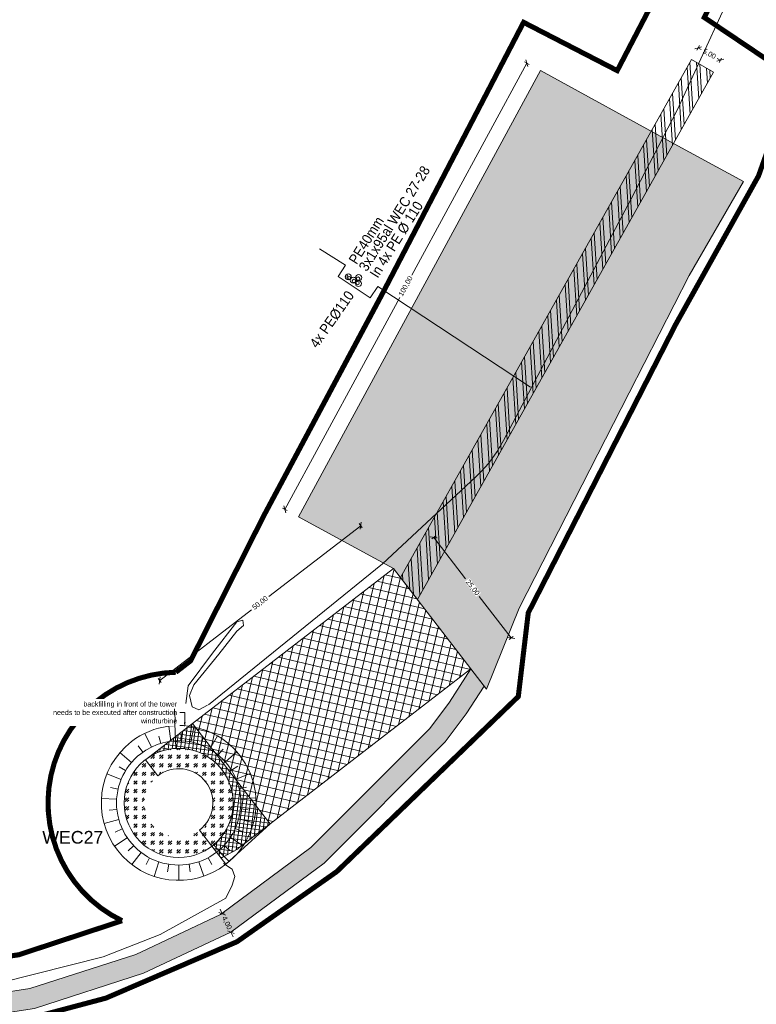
# Model space of a CAD drawing. Header units: metres. Extents: x 68442 to 71740, y 407111 to 411160.
# Tile 111 of 186: x 71016 to 71161, y 407210 to 407404. Entities that reach past the tile are written whole.
import ezdxf
from ezdxf import colors
from ezdxf.entities.mleader import LeaderData, LeaderLine
from ezdxf.enums import TextEntityAlignment as Align
from ezdxf.math import Vec2, Vec3

# ---------------------------------------------------------------- set-up
doc = ezdxf.new("R2010")
doc.units = ezdxf.units.M
doc.linetypes.add('XX-CENTER', pattern=[8, 5, -1, 1, -1])
doc.layers.get('0').update_dxf_attribs({"lineweight": 0})
doc.layers.get('Defpoints').update_dxf_attribs({"lineweight": 0})
for name, color, linetype, lineweight in [('- van den heuvel - hs', 1, 'Continuous', 0), ('- van den heuvel - pe 40mm', 3, 'Continuous', 0), ('- van den heuvel -aanpeillijntjes en ge-explodeerde maatvoering', 7, 'Continuous', 0), ('- van den heuvel -kabel', 150, 'Continuous', 0), ('- van den heuvel -pe 110mm', 7, 'Continuous', 0), ('- van den heuvel -txt', 7, 'Continuous', 0), ('-REVISIE 33kV', 1, 'Continuous', 0), ('MACG_alg_werkgrens', 3, 'XX-CENTER', 0), ('RS AB Kabel', 224, 'Continuous', 0), ('RS AB Mantelbuis', 1, 'Continuous', 0)]:
    doc.layers.add(name, color=color, linetype=linetype, lineweight=lineweight)
for name, color, linetype, lineweight, transparency in [('MACG_n_maatvoering', 3, 'Continuous', 0, 0.8), ('MACG_n_vhr_arc_auxcrane', 3, 'Continuous', 0, 0.8), ('MACG_n_vhr_arc_craneplatform_18', 150, 'Continuous', 0, 0.8), ('MACG_n_vhr_arc_craneplatform_18_temp', 34, 'Continuous', 0, 0.8), ('MACG_n_vhr_arc_freespace', 6, 'Continuous', 0, 0.8), ('MACG_n_vhr_arc_gravel', 34, 'Continuous', 0, 0.8), ('MACG_n_vhr_arc_laydown', 2, 'Continuous', 0, 0.8), ('MACG_n_vhr_kant_', 7, 'Continuous', 0, 0.8)]:
    doc.layers.add(name, color=color, linetype=linetype, lineweight=lineweight, transparency=transparency)
doc.styles.add('Arial', font='arial.ttf')
doc.styles.add('MACG_standaard', font='arial.ttf', dxfattribs={"height": 2})
doc.styles.get("Standard").update_dxf_attribs({"font": 'arial.ttf'})
doc.dimstyles.new('MACG_standaard', dxfattribs={"dimscale": 0, "dimtxt": 2, "dimasz": 2, "dimexe": 1, "dimexo": 0.1, "dimgap": 1, "dimtad": 0, "dimzin": 1, "dimtxsty": 'MACG_standaard', "dimcen": 0, "dimclrd": 256, "dimclre": 256, "dimclrt": 256, "dimazin": 0, "dimtfac": 1, "dimtofl": 0, "dimtmove": 1, "dimatfit": 3, "dimfxl": 1, "dimfxlon": 1, "dimtfill": 1, "dimlwd": -1, "dimlwe": -1, "dimarcsym": 0})

# ---------------------------------------------------------------- blocks, each defined once
blk = doc.blocks.new('_Oblique')
at = {"color": 0, "linetype": 'ByBlock', "lineweight": -2}
blk.add_line((-0.5, -0.5), (0.5, 0.5), dxfattribs=at)
blk = doc.blocks.new('*D181')
at = {"layer": 'Defpoints', "color": 0, "transparency": 16777216}
for p in [(71089.35, 407296.2), (71112.52, 407282.49), (71104.6, 407276.39)]:
    blk.add_point(p, dxfattribs=at)
at = {"layer": 'MACG_n_maatvoering', "transparency": 16777216}
for p, q in [((71096.88, 407301.99), (71097.67, 407302.6)), ((71097.27, 407302.3), (71103.56, 407294.13)), ((71112.52, 407282.49), (71106.24, 407290.65)), ((71112.13, 407282.18), (71112.92, 407282.79))]:
    blk.add_line(p, q, dxfattribs=at)
for p, rotation in [((71097.27, 407302.3), 127.5894588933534), ((71112.52, 407282.49), 307.5894588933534)]:
    blk.add_blockref('_Oblique', p, dxfattribs=dict(at, rotation=rotation))
at = {"layer": 'MACG_n_maatvoering', "transparency": 16777216, "insert": (71104.9, 407292.39), "char_height": 1, "attachment_point": 5, "rotation": 307.5895, "style": 'MACG_standaard', "bg_fill": 3, "box_fill_scale": 1.1, "bg_fill_color": 256, "bg_fill_true_color": 13158600, "bg_fill_transparency": 0}
blk.add_mtext('25,00', dxfattribs=at)
blk = doc.blocks.new('*D180')
at = {"layer": 'Defpoints', "color": 0, "transparency": 16777216}
for p in [(71082.88, 407304.61), (71089.37, 407296.17), (71049.75, 407265.67)]:
    blk.add_point(p, dxfattribs=at)
at = {"layer": 'MACG_n_maatvoering', "transparency": 16777216}
for p, q in [((71082.88, 407304.61), (71064.8, 407290.69)), ((71083.18, 407304.21), (71082.57, 407305.01)), ((71043.26, 407274.11), (71061.33, 407288.03)), ((71043.56, 407273.71), (71042.95, 407274.5))]:
    blk.add_line(p, q, dxfattribs=at)
for p, rotation in [((71082.88, 407304.61), 37.58945201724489), ((71043.26, 407274.11), 217.5894520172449)]:
    blk.add_blockref('_Oblique', p, dxfattribs=dict(at, rotation=rotation))
at = {"layer": 'MACG_n_maatvoering', "transparency": 16777216, "insert": (71063.07, 407289.36), "char_height": 1, "attachment_point": 5, "rotation": 37.5895, "style": 'MACG_standaard', "bg_fill": 3, "box_fill_scale": 1.1, "bg_fill_color": 256, "bg_fill_true_color": 13158600, "bg_fill_transparency": 0}
blk.add_mtext('50,00', dxfattribs=at)
blk = doc.blocks.new('*D143')
at = {"layer": 'Defpoints', "color": 0, "transparency": 16777216}
for p in [(71115.63, 407395.72), (71118.33, 407394.25), (71070.64, 407306.36)]:
    blk.add_point(p, dxfattribs=at)
at = {"layer": 'MACG_n_maatvoering', "transparency": 16777216}
for p, q in [((71115.63, 407395.72), (71092.98, 407353.99)), ((71116.06, 407395.48), (71115.19, 407395.96)), ((71067.93, 407307.83), (71090.57, 407349.55)), ((71068.37, 407307.59), (71067.49, 407308.06))]:
    blk.add_line(p, q, dxfattribs=at)
for p, rotation in [((71115.63, 407395.72), 61.51160721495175), ((71067.93, 407307.83), 241.5116072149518)]:
    blk.add_blockref('_Oblique', p, dxfattribs=dict(at, rotation=rotation))
at = {"layer": 'MACG_n_maatvoering', "transparency": 16777216, "insert": (71091.78, 407351.77), "char_height": 1, "attachment_point": 5, "rotation": 61.5116, "style": 'MACG_standaard', "bg_fill": 3, "box_fill_scale": 1.1, "bg_fill_color": 256, "bg_fill_true_color": 13158600, "bg_fill_transparency": 0}
blk.add_mtext('100,00', dxfattribs=at)
blk = doc.blocks.new('*D112')
at = {"layer": 'Defpoints', "color": 0, "transparency": 16777216}
for p in [(71148.08, 407396.41), (71152.44, 407393.96)]:
    blk.add_point(p, dxfattribs=at)
at = {"layer": 'MACG_n_maatvoering', "transparency": 16777216}
for p, q in [((71149.15, 407398.3), (71149.64, 407399.17)), ((71149.39, 407398.74), (71150, 407398.39)), ((71153.75, 407396.29), (71153.14, 407396.63)), ((71153.5, 407395.85), (71153.99, 407396.72))]:
    blk.add_line(p, q, dxfattribs=at)
for p, rotation in [((71149.39, 407398.74), 150.663812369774), ((71153.75, 407396.29), 330.6638123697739)]:
    blk.add_blockref('_Oblique', p, dxfattribs=dict(at, rotation=rotation))
at = {"layer": 'MACG_n_maatvoering', "transparency": 16777216, "insert": (71151.57, 407397.51), "char_height": 1, "attachment_point": 5, "rotation": 330.6638, "style": 'MACG_standaard', "bg_fill": 3, "box_fill_scale": 1.1, "bg_fill_color": 256, "bg_fill_true_color": 13158600, "bg_fill_transparency": 0}
blk.add_mtext('5,00', dxfattribs=at)
at = {"layer": 'Defpoints', "color": 0, "transparency": 16777216}
blk.add_point((71153.75, 407396.29), dxfattribs=at)
blk = doc.blocks.new('*D73')
at = {"layer": 'MACG_n_maatvoering', "transparency": 16777216}
for p, q in [((71055.6, 407228.16), (71055.18, 407229.06)), ((71055.28, 407228.01), (71056.05, 407228.37)), ((71056.98, 407224.39), (71057.75, 407224.75)), ((71057.3, 407224.54), (71057.72, 407223.63))]:
    blk.add_line(p, q, dxfattribs=at)
for p, rotation in [((71055.6, 407228.16), 295.1245673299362), ((71057.3, 407224.54), 115.1245673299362)]:
    blk.add_blockref('_Oblique', p, dxfattribs=dict(at, rotation=rotation))
at = {"layer": 'MACG_n_maatvoering', "transparency": 16777216, "insert": (71056.45, 407226.35), "char_height": 1, "attachment_point": 5, "rotation": 295.1246, "style": 'MACG_standaard', "bg_fill": 3, "box_fill_scale": 1.1, "bg_fill_color": 256, "bg_fill_true_color": 13158600, "bg_fill_transparency": 0}
blk.add_mtext('4,00', dxfattribs=at)
at = {"layer": 'Defpoints', "color": 0, "transparency": 16777216}
for p in [(71055.24, 407227.99), (71056.94, 407224.37), (71057.3, 407224.54)]:
    blk.add_point(p, dxfattribs=at)

msp = doc.modelspace()

# ---------------------------------------------------------------- hatches: boundary and pattern name
at = {"layer": 'MACG_n_vhr_arc_craneplatform_18'}
h = msp.add_hatch(dxfattribs=at)
h.set_pattern_fill('ANSI37', color=256, angle=121.71626, style=0)
h.set_pattern_definition([(166.7162606, (35523.6324, 203624.7885), (-0.364765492, -1.545025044), []), (256.7162606, (35523.6324, 203624.7885), (1.545025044, -0.364765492), [])])
h.paths.add_polyline_path([(71062.866, 407248.638), (71065.002, 407245.866), (71104.603, 407276.388), (71089.353, 407296.198), (71049.741, 407265.667)])
at = {"layer": 'MACG_n_vhr_arc_craneplatform_18_temp'}
h = msp.add_hatch(dxfattribs=at)
h.set_pattern_fill('ANSI37', color=256, scale=0.5, angle=89.9295, style=0)
h.set_pattern_definition([(172.5533391, (35524.8703, 203632.8334), (-0.102872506, -0.7870554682), []), (262.5533391, (35524.8703, 203632.8334), (0.7870554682, -0.102872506), [])])
h.paths.add_polyline_path([(71053.563, 407241.486), (71055.39, 407239.114), (71058.465, 407240.827), (71065.002, 407245.866), (71062.866, 407248.638), (71049.741, 407265.667), (71040.448, 407258.522, -0.9993849)])
at = {"layer": 'MACG_n_vhr_arc_freespace'}
h = msp.add_hatch(dxfattribs=at)
h.set_pattern_fill('AGR-GRAS_GAZON', color=256, scale=2, angle=32.84464, style=0, pattern_type=2)
h.set_pattern_definition([(70.344641, (-9.4713, -17.4524), (-1.0979613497, 1.5846447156), [0, -1.52, 0, -1.7, 0, -1.625]), (40.344641, (-9.4713, -17.4524), (-0.043759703, 3.33087122), [0, -0.82, 0, -1.37, 0, -0.525]), (0.344641, (-10.5047, -18.1195), (2.61325923, 1.693749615), [0, -0.5, 0, -1.8, 0, -2.35]), (350.344641, (-10.5047, -18.1195), (2.049561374, 2.36778583), [0, -0.25, 0, -1.18, 0, -1.35]), (83.844641, (-13.6717, -15.6291), (-1.3769588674, 1.203542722), [0.15, -2.0955]), (42.844641, (-9.5389, -22.031), (-0.249608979, 1.81169152), [0.15, -2.0955])])
h.paths.add_polyline_path([(71104.603, 407276.388), (71089.353, 407296.198), (71070.635, 407306.356), (71118.333, 407394.248), (71144.633, 407379.817), (71158.333, 407372.401), (71147.62, 407353.86), (71135.821, 407330.788), (71114.12, 407288.35), (71107.653, 407272.426)])
at = {"layer": 'MACG_n_vhr_arc_gravel'}
h = msp.add_hatch(dxfattribs=at)
h.set_pattern_fill('GOST_GLASS', color=256, scale=0.2)
h.set_pattern_definition([(45, (1821.9999, -3344), (1.697056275, -2e-16), [1, -1.4]), (45, (1822.4242, -3344), (1.697056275, -2e-16), [0.4, -2]), (45, (1821.9999, -3343.5757), (1.697056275, -2e-16), [0.4, -2])])
h.paths.add_polyline_path([(71057.75, 407250, 1), (71036.25, 407250, 1)])
h.paths.add_polyline_path([(71040.25, 407250, -1), (71053.75, 407250, -1)], flags=16)

# ---------------------------------------------------------------- linework, layer by layer
at = {"layer": 'MACG_alg_werkgrens', "ltscale": 10, "const_width": 1, "flags": 128}
for points in [[(71465.406, 407420.649), (71462.648, 407413.139), (71437.76, 407423.219), (71431.706, 407426.394), (71412.362, 407436.329), (71404.772, 407439.8), (71316.491, 407480.179), (71284.757, 407496.468), (71249.36, 407511.986), (71214.962, 407529.71), (71191.396, 407483.927), (71150.589, 407404.732), (71168.177, 407392.902), (71161.286, 407373.515), (71144.93, 407344.206), (71115.901, 407287.439), (71113.936, 407270.957), (71078.17, 407236.48), (71058.5, 407222.66), (71032.65, 407211.546), (71010.252, 407205.593), (70981.457, 407204.101), (70943.412, 407210.809), (70922.41, 407219.64), (70878.588, 407248.774), (70729.287, 407351.852), (70728.011, 407352.727), (70721.986, 407343.937), (70649.092, 407393.899), (70655.14, 407402.682), (70545.753, 407478.064), (70437.714, 407552.884), (70364.415, 407603.356), (70358.371, 407594.578), (70285.156, 407644.993), (70291.2, 407653.77), (70290.166, 407654.482), (70161.924, 407742.734), (70051.196, 407819.283), (69996.965, 407856.448), (69990.953, 407847.665), (69918.942, 407896.96), (69924.665, 407905.98), (69895.152, 407926.411), (69875.283, 407939.445), (69866.942, 407949.246), (69858.226, 407963.205), (69853.141, 407974.836), (69850.175, 407984.571), (69848.045, 407995.783), (69847.238, 408005.92), (69847.575, 408017.366), (69850.692, 408034.812), (69856.32, 408050.261), (69881.049, 408099.821), (69906.237, 408140.878), (69967.707, 408228.575), (69960.209, 408232.624), (70003.187, 408311.8), (70010.402, 408307.905), (70017.122, 408319.519), (70025.131, 408331.446), (70040.788, 408352.956), (70049.799, 408367.543), (70051.76, 408375.163), (70051.76, 408388.582), (70050.801, 408393.32), (70041.254, 408423.688), (70025.21, 408462.21), (70000, 408479.97), (70026.48, 408518.11), (70037.55, 408530.34), (70000.74, 408556.19), (69948.82, 408555.87), (69945.706, 408544.622), (69935.731, 408545.183), (69934.935, 408531.604), (69933.362, 408531.647), (69909.742, 408532.502), (69886.023, 408533.491), (69877.993, 408531.836), (69872.373, 408529.287), (69866.167, 408524.444), (69862.498, 408520.061), (69837.613, 408484.605), (69809.513, 408445.146), (69781.226, 408404.8), (69725.804, 408325.916), (69710.272, 408304.049), (69716.446, 408293.344), (69670.885, 408229.882), (69661.509, 408235.01), (69616.618, 408171.189), (69587.096, 408130.353), (69560.303, 408110.729), (69539.944, 408104.392), (69528.345, 408103.56), (69507.689, 408106.382), (69464.232, 408116.875), (69390.794, 408134.475), (69305.748, 408154.827), (69258.955, 408166.338), (69256.366, 408156.094), (69179.705, 408174.624), (69182.444, 408184.419), (69087.142, 408207.366), (69023.233, 408222.725), (68907.132, 408250.608), (68902.908, 408251.859), (68900.299, 408241.591), (68835.419, 408257.387), (68829.632, 408258.796), (68832.328, 408268.999), (68737.755, 408291.435), (68644.879, 408313.766), (68615.273, 408320.987), (68594.693, 408327.905), (68576.927, 408338.663), (68562.076, 408352.857), (68546.452, 408379.502), (68540.008, 408412.479), (68541.066, 408429.152), (68546.111, 408448.237), (68554.716, 408465.172), (68568.02, 408486.068), (68572.082, 408493.356), (68609.76, 408545.329), (68617.565, 408556.908), (68611.491, 408569.232), (68613.993, 408571.672), (68618.227, 408575.759), (68626.695, 408569.435), (68642.688, 408558.198), (68662.531, 408551.978), (68668.417, 408551.15), (68681.155, 408552.078), (68777.078, 408555.179), (68865.598, 408557.839), (68968.374, 408561.089), (68968.042, 408571.651), (69050.82, 408574.296), (69051.157, 408563.567), (69101.098, 408565.358), (69165.377, 408568.999), (69201.139, 408575.735), (69238.476, 408587.237), (69270.772, 408598.893), (69301.489, 408607.78), (69333.401, 408612.335), (69363.39, 408613.518), (69363.055, 408624.14), (69449.855, 408626.87), (69450.192, 408616.199), (69480.35, 408617.459), (69579.387, 408620.368), (69614.723, 408622.63), (69659.05, 408629.938), (69712.969, 408640.811), (69764.613, 408650.999), (69762.56, 408661.426), (69838.754, 408676.274), (69854.066, 408668.451), (69862.318, 408670.115), (69871.007, 408670.753), (69877.268, 408669.616), (69884.534, 408665.432, 0.1150556), (69905.12, 408655.227), (69931.992, 408655.635), (69931.738, 408665.079), (69938.17, 408668.13), (69963.51, 408670.944), (69968.941, 408666.443), (70014.092, 408666.62), (70013.062, 408666.64), (70052.031, 408665.879), (70108.785, 408664.771), (70108.492, 408626.708), (70110.09, 408574.745), (70140.741, 408574.068), (70179.845, 408576.978), (70179.492, 408582.411), (70179.031, 408601.284), (70178.231, 408626.657), (70181.15, 408635.23), (70209.1, 408636.03), (70213.163, 408636.958), (70243.092, 408639.29), (70307.758, 408639.306), (70343.557, 408641.26), (70345.206, 408641.26), (70348.034, 408642.108), (70362.751, 408644.755), (70395.793, 408649.478), (70408.702, 408650.577), (70462.537, 408652.339), (70514.375, 408653.899), (70565.274, 408655.659), (70615.598, 408657.229), (70697.729, 408659.789), (70697.418, 408670.422), (70790.324, 408673.323), (70790.641, 408662.506), (70800.376, 408662.581), (70824.594, 408660.546), (70844.968, 408657.027), (70866.867, 408651.43), (70890.771, 408644.483), (70907.698, 408639.7), (70924.847, 408635.915), (70950.418, 408631.746), (70970.909, 408629.969), (70995.819, 408629.65), (71028.881, 408630.449), (71080.388, 408632.239), (71137.011, 408633.806), (71136.703, 408644.531), (71229.599, 408647.351), (71229.915, 408636.714), (71266.395, 408637.869), (71303.344, 408639.089), (71382.507, 408641.709), (71438.798, 408643.409), (71473.55, 408644.498), (71500.58, 408646.369), (71530.71, 408651.273), (71551.002, 408656.043), (71572.149, 408662.424), (71569.02, 408672.348), (71657.68, 408700.266), (71664.655, 408678.126), (71673.979, 408641.979), (71625.171, 408626.246), (71590.668, 408648.917), (71584.955, 408652.174), (71567.883, 408646.935), (71559.774, 408644.344), (71531.935, 408638.002), (71507.048, 408633.798), (71478.724, 408631.138), (71468.632, 408630.812), (71416.841, 408629.098), (71228.116, 408623.147), (71229.461, 408586.715), (71178.215, 408584.813), (71151.058, 408616.106), (71146.916, 408620.699), (71040.783, 408617.356), (70988.897, 408616.225), (70970.676, 408616.505), (70947.885, 408618.458), (70921.561, 408622.803), (70904.249, 408626.625), (70852.735, 408641.218), (70841.996, 408643.938), (70822.693, 408647.276), (70799.636, 408649.208), (70788.663, 408649.061), (70789.991, 408613.085), (70738.91, 408611.189), (70712.52, 408641.822), (70708.479, 408646.829), (70424.502, 408637.837), (70408.438, 408637.263), (70397.35, 408635.843), (70386.61, 408634.549), (70376.012, 408632.71), (70360.761, 408629.878), (70353.585, 408621.127), (70363.582, 408543.674), (70361.281, 408539.705), (70365.314, 408451.569), (70364.256, 408404.678), (70367.836, 408365.748), (70374.776, 408321.971), (70384.599, 408277.163), (70396.634, 408235.657), (70410.682, 408196.472), (70436.61, 408135.984, -0.1523607), (70447.619, 408125.306), (70453.92, 408115.911), (70470.126, 408087.78), (70486.342, 408065.104), (70482.343, 408062.878), (70503.254, 408033.442), (70527.367, 408001.27), (70555.217, 407970.242), (70589.376, 407936.652), (70638.984, 407895.054), (70665.899, 407875.91), (70668.25, 407879.794), (70677.505, 407872.509), (70719.039, 407847.669), (70758.4, 407822.34), (70775.091, 407782.344), (70841.348, 407747.704), (70908.119, 407712.795), (70911.322, 407718.92), (70949.973, 407708.535), (71003.554, 407681.932), (71013.434, 407700.68), (71080.281, 407665.416), (71160.477, 407596.544), (71171.337, 407593.164), (71190.181, 407586.248), (71207.298, 407579.286), (71234.021, 407566.554), (71277.874, 407543.714), (71304.765, 407528.777), (71331.295, 407511.637), (71350.687, 407502.493), (71366.901, 407505.469), (71378.503, 407523.138), (71443.522, 407480.851, -0.2173664), (71465.406, 407420.649)], [(70449.751, 408032.163), (70449.751, 408032.163), (70437.26, 408048.557), (70414.446, 408089.512, -0.3740079), (70400.275, 408120.193), (70381.121, 408153.533), (70372.268, 408163.828), (70353.318, 408204.864), (70334.342, 408247.817), (70308.213, 408318.397), (70297.487, 408362.168), (70288.889, 408397.157), (70280.291, 408432.15), (70275.143, 408459.922), (70272.268, 408479.577), (70270.836, 408507.892), (70305.356, 408513.047), (70308.932, 408516.528), (70286.132, 408539.946), (70289.559, 408543.501), (70271.349, 408561.055), (70272.887, 408576.356), (70305.692, 408609.863), (70303.117, 408628.631), (70214.729, 408626.476, 0.4080166), (70190.072, 408599.729), (70194.782, 408539.543), (70180.571, 408538.431), (70173.023, 408540.32), (70162.754, 408538.249), (70123.209, 408526.059), (70117.394, 408545.262), (70096.494, 408538.74), (70089.025, 408536.409), (70069.326, 408530.261), (70064.97, 408530.261), (70064.97, 408530.261), (70032.386, 408502.995), (70024.178, 408496.558), (70024.783, 408494.331), (70030.873, 408475.178), (70040.424, 408478.287), (70065.288, 408399.01, -0.1691892), (70062.026, 408359.704), (70044.785, 408334.682), (70029.708, 408312.801), (70025.151, 408301.657), (70055.079, 408289.647), (70035.99, 408242.051), (69983.206, 408225.941), (69958.716, 408190.459), (69928.81, 408147.129), (69891.671, 408088.635), (69874.644, 408051.766), (69867.207, 408035.66), (69868.166, 408034.583), (69864.003, 408016.615), (69863.573, 408003.322), (69866.171, 407986.393), (69870.823, 407973.579), (69882.918, 407954.884), (69901.665, 407941.327), (69931.143, 407921.235), (69949.417, 407947.806), (69991.674, 407918.794), (69995.138, 407873.29), (70296.881, 407665.423), (70317.094, 407694.851), (70359.37, 407665.826), (70362.861, 407619.969), (70630.25, 407435.768), (70660.421, 407415.003), (70680.436, 407444.142), (70722.713, 407415.117), (70726.166, 407369.755), (70746.399, 407355.829), (70860.012, 407276.97), (70923.64, 407234.339), (70930.51, 407230.937), (70942.36, 407225.069), (70957.548, 407221.528), (70971.471, 407218.281), (70982.063, 407217.872), (70996.886, 407217.299), (71015.507, 407220.097), (71035.843, 407226.792, -0.7887954), (71046.434, 407275.744), (71049.352, 407277.993), (71063.781, 407306.584), (71073.046, 407323.92), (71078.986, 407335.034), (71087.075, 407350.169), (71114.981, 407403.763), (71133.436, 407394.253), (71179.714, 407483.087), (71218.767, 407558.877), (71211.959, 407562.385), (71175.728, 407577.356), (71153.873, 407584.711), (71134.026, 407590.44), (71112.744, 407597.537), (71091.531, 407605.714), (71060.724, 407614.389, -0.0950505), (71052.716, 407619.868), (71041.845, 407625.02), (70995.129, 407648.794), (70996.507, 407651.409), (70889.072, 407707.568), (70786.374, 407761.327), (70748.986, 407780.821), (70719.814, 407796.404, -0.2913531), (70694.998, 407808.622), (70652.208, 407834.486), (70644.454, 407840.479), (70647.408, 407845.653), (70642.74, 407848.811), (70629.043, 407859.346), (70617.43, 407868.279), (70606.968, 407876.325), (70598.635, 407882.735), (70585.65, 407892.722), (70579.8, 407897.745), (70571.586, 407905.173), (70565.007, 407911.122), (70557.904, 407917.544), (70552.796, 407922.163), (70546.418, 407927.931), (70536.509, 407936.891), (70533.553, 407939.886), (70527.429, 407946.09), (70518.812, 407954.821), (70511.889, 407961.835), (70505.061, 407968.754), (70496.289, 407977.642), (70489.386, 407985.104), (70479.295, 408002.881), (70473.931, 408010.063), (70469.694, 408015.735), (70464.149, 408023.159), (70460.157, 408028.486), (70449.751, 408032.163)]]:
    msp.add_lwpolyline(points, format="xyb", dxfattribs=at)
at = {"layer": 'MACG_n_vhr_kant_', "ltscale": 0.7}
for p, q in [((71041.629, 407261.01), (71040.314, 407263.706)), ((71047.44, 407262.242), (71047.494, 407263.741)), ((71043.49, 407261.736), (71043.06, 407263.174)), ((71051.344, 407261.454), (71051.876, 407262.857)), ((71053.148, 407260.596), (71054.653, 407263.19)), ((71039.911, 407259.991), (71039.043, 407261.214)), ((71054.788, 407259.455), (71055.742, 407260.613)), ((71056.222, 407258.064), (71058.48, 407260.039)), ((71057.41, 407256.458), (71058.684, 407257.248)), ((71058.321, 407254.68), (71061.093, 407255.826)), ((71058.931, 407252.777), (71060.392, 407253.118)), ((71059.224, 407250.801), (71062.217, 407250.997)), ((71059.191, 407248.804), (71060.684, 407248.657)), ((71058.835, 407246.838), (71061.733, 407246.064)), ((71058.163, 407244.956), (71059.53, 407244.339)), ((71057.195, 407243.209), (71059.692, 407241.546)), ((71054.478, 407240.298), (71056.31, 407237.921)), ((71055.956, 407241.642), (71057.052, 407240.619))]:
    msp.add_line(p, q, dxfattribs=at)
at = {"layer": 'MACG_n_vhr_kant_'}
for p, q in [((71037.703, 407257.977), (71035.427, 407259.931)), ((71035.646, 407254.598), (71032.865, 407255.724)), ((71036.544, 407256.383), (71035.244, 407257.131)), ((71035.049, 407252.692), (71033.586, 407253.021)), ((71034.771, 407250.713), (71031.776, 407250.888)), ((71034.817, 407248.716), (71033.326, 407248.559)), ((71035.188, 407246.753), (71032.295, 407245.958)), ((71035.873, 407244.876), (71034.51, 407244.249)), ((71036.854, 407243.136), (71034.369, 407241.455)), ((71038.104, 407241.578), (71037.015, 407240.547)), ((71039.592, 407240.244), (71037.777, 407237.855)), ((71054.478, 407240.298), (71056.31, 407237.921)), ((71041.276, 407239.17), (71040.575, 407237.843)), ((71043.112, 407238.383), (71042.16, 407235.538)), ((71050.971, 407238.411), (71051.943, 407235.573)), ((71052.802, 407239.211), (71053.512, 407237.89)), ((71045.052, 407237.906), (71044.814, 407236.425)), ((71047.044, 407237.75), (71047.055, 407234.75)), ((71049.035, 407237.92), (71049.284, 407236.441))]:
    msp.add_line(p, q, dxfattribs=at)
msp.add_lwpolyline([(71104.603, 407276.388), (71089.353, 407296.198), (71070.635, 407306.356), (71118.333, 407394.248), (71144.633, 407379.817), (71158.333, 407372.401), (71147.62, 407353.86), (71135.821, 407330.788), (71114.12, 407288.35), (71107.653, 407272.426)], close=True, dxfattribs=at)
for points in [[(71070.635, 407306.356), (71118.333, 407394.248), (71144.633, 407379.817)], [(71065.002, 407245.866), (71104.603, 407276.388), (71089.353, 407296.198), (71049.741, 407265.667), (71062.866, 407248.638)], [(71062.866, 407248.638), (71065.002, 407245.866)], [(71056.31, 407237.921), (71065.002, 407245.866)]]:
    msp.add_lwpolyline(points, dxfattribs=at)
for points in [[(71049.741, 407265.667), (71040.437, 407258.514), (71042.879, 407255.346, -1), (71051.121, 407244.654), (71053.563, 407241.486), (71055.39, 407239.114), (71058.465, 407240.827), (71065.002, 407245.866)], [(71037.69, 407262.079, 1), (71056.31, 407237.921)], [(71054.478, 407240.298, -1), (71039.522, 407259.702)]]:
    msp.add_lwpolyline(points, format="xyb", dxfattribs=at)
at = {"layer": 'MACG_n_vhr_kant_', "ltscale": 0.7}
msp.add_lwpolyline([(71054.478, 407240.298, 1), (71039.522, 407259.702)], format="xyb", dxfattribs=at)
at = {"layer": 'MACG_n_vhr_kant_'}
msp.add_circle((71047, 407250), 10.75, dxfattribs=at)
msp.add_arc((71047, 407250), 10.75, 307.62384, 127.62384, dxfattribs=at)
at = {"layer": 'RS AB Mantelbuis', "ltscale": 0.1}
msp.add_lwpolyline([(71053.927, 407241.76), (71054.897, 407240.587), (71055.161, 407240.28), (71055.418, 407239.988), (71056.802, 407238.618)], dxfattribs=at)

# ---------------------------------------------------------------- texts
at = {"style": 'Arial'}
msp.add_text('WEC27', height=2.5, dxfattribs=at).set_placement((71020.116, 407241.98))

# ---------------------------------------------------------------- next in the draw order: dimensions: what is measured, and where the dimension line sits
at = {"layer": 'MACG_n_maatvoering'}
for p1, p2, distance, picture, middle in [((71070.635, 407306.356), (71118.333, 407394.248), 3.081, '*D143', (71091.777, 407351.771)), ((71089.353, 407296.198), (71104.603, 407276.388), 9.997, '*D181', (71104.899, 407292.392)), ((71055.238, 407227.989), (71056.936, 407224.367), 0.4, '*D73', (71056.449, 407226.348))]:
    dim = msp.add_aligned_dim(p1=p1, p2=p2, distance=distance, dimstyle='MACG_standaard', override={"dimblk1": 'Oblique', "dimblk2": 'Oblique', "dimsah": 1}, dxfattribs=at)
    dim.commit()
    dim.dimension.update_dxf_attribs({"geometry": picture, "text_midpoint": middle})

# ---------------------------------------------------------------- next in the draw order: hatches: boundary and pattern name
at = {"layer": 'MACG_n_vhr_arc_laydown'}
h = msp.add_hatch(dxfattribs=at)
h.set_pattern_fill('ANSI32', color=256, scale=0.4, angle=48.58916, style=0)
h.set_pattern_definition([(93.5891572, (25636.4753, -3651.744), (-1.90126352, -0.1192561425), []), (93.5891572, (25637.0693, -3651.0705), (-1.90126352, -0.1192561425), [])])
h.paths.add_polyline_path([(71094.062, 407290.081), (71152.442, 407393.961), (71148.084, 407396.411), (71090.746, 407294.388)])

# ---------------------------------------------------------------- next in the draw order: linework, layer by layer
at = {"layer": '- van den heuvel - hs'}
for centre in [(71081.54, 407352.82), (71082.272, 407352.391), (71082.372, 407353.289)]:
    msp.add_circle(centre, 0.326, dxfattribs=at)
at = {"layer": '- van den heuvel - pe 40mm'}
msp.add_circle((71080.584, 407353.418), 0.295, dxfattribs=at)
at = {"layer": '- van den heuvel -aanpeillijntjes en ge-explodeerde maatvoering'}
for points in [[(71074.786, 407359.15), (71079.877, 407355.915), (71078.408, 407353.67), (71084.763, 407349.489), (71086.231, 407351.735)], [(71086.231, 407351.735), (71116.345, 407331.886)]]:
    msp.add_lwpolyline(points, dxfattribs=at)
at = {"layer": '- van den heuvel -kabel'}
msp.add_circle((71080.122, 407353.788), 0.239, dxfattribs=at)
at = {"layer": '- van den heuvel -pe 110mm'}
for centre in [(71080.423, 407353.627), (71081.411, 407352.968), (71082.429, 407352.303), (71082.477, 407353.478)]:
    msp.add_circle(centre, 0.589, dxfattribs=at)
at = {"layer": 'MACG_n_vhr_kant_'}
msp.add_lwpolyline([(71094.062, 407290.081), (71152.442, 407393.961), (71148.084, 407396.411), (71090.746, 407294.388)], close=True, dxfattribs=at)

# ---------------------------------------------------------------- next in the draw order: texts
at = {"layer": '- van den heuvel -txt', "width": 0.9}
for s, p in [('3x1x95al WEC 27-28', (71084.052, 407354.532)), ('In 4x PE %%C 110', (71086.231, 407353.231)), ('PE40mm', (71082.079, 407355.928))]:
    msp.add_text(s, height=2, rotation=57.96925, dxfattribs=at).set_placement(p)
msp.add_text('4x PE%%C110', height=2, rotation=54.91586, dxfattribs=at).set_placement((71081.692, 407349.96), align=Align.RIGHT)

# ---------------------------------------------------------------- next in the draw order: dimensions: what is measured, and where the dimension line sits
at = {"layer": 'MACG_n_maatvoering'}
dim = msp.add_aligned_dim(p1=(71049.749, 407265.673), p2=(71089.371, 407296.175), distance=10.645, dimstyle='MACG_standaard', override={"dimblk1": 'Oblique', "dimblk2": 'Oblique', "dimsah": 1}, dxfattribs=at)
dim.commit()
dim.dimension.update_dxf_attribs({"geometry": '*D180', "text_midpoint": (71063.066, 407289.359)})

# ---------------------------------------------------------------- next in the draw order: linework, layer by layer
at = {"layer": '-REVISIE 33kV', "ltscale": 0.1}
msp.add_lwpolyline([(71087.165, 407297.115), (71105.566, 407314.229, 0.0863946), (71111.023, 407321.418), (71136.175, 407368.992)], format="xyb", dxfattribs=at)
msp.add_lwpolyline([(71052.868, 407269.327), (71087.165, 407297.115)], dxfattribs=at)
at = {"layer": 'MACG_n_vhr_kant_', "ltscale": 0.7}
for p, q in [((71045.445, 407262.151), (71045.064, 407265.127)), ((71049.424, 407262.008), (71050.018, 407264.948))]:
    msp.add_line(p, q, dxfattribs=at)
msp.add_lwpolyline([(71037.69, 407262.079, -1), (71056.31, 407237.921)], format="xyb", dxfattribs=at)

# ---------------------------------------------------------------- next in the draw order: dimensions: what is measured, and where the dimension line sits
at = {"layer": 'MACG_n_maatvoering'}
dim = msp.add_aligned_dim(p1=(71148.084, 407396.411), p2=(71152.442, 407393.961), distance=2.668, dimstyle='MACG_standaard', override={"dimblk1": 'Oblique', "dimblk2": 'Oblique', "dimsah": 1}, dxfattribs=at)
dim.commit()
dim.dimension.update_dxf_attribs({"geometry": '*D112', "text_midpoint": (71151.57, 407397.512)})

# ---------------------------------------------------------------- next in the draw order: linework, layer by layer
at = {"layer": 'RS AB Kabel', "ltscale": 0.1}
msp.add_lwpolyline([(71136.175, 407368.992), (71145.241, 407386.477), (71154.563, 407406.678), (71163.826, 407426.822), (71169.236, 407438.607), (71177.127, 407459.35), (71183.242, 407476.024), (71184.595, 407479.99)], dxfattribs=at)

# ---------------------------------------------------------------- next in the draw order: leaders
at = {"layer": 'MACG_n_maatvoering'}
ml = msp.add_multileader_mtext('Standard', dxfattribs=at)
ml.set_content('backfilling in front of the tower\\Pneeds to be executed after construction\\Pwindturbine', color=256, style='MACG_standaard')
ml.set_leader_properties(color=256, linetype='ByLayer', lineweight=-1)
ml.build(insert=Vec2(0, 0))
ml.multileader.update_dxf_attribs({"text_left_attachment_type": 2, "text_right_attachment_type": 2, "dogleg_length": 1, "arrow_head_size": 1, "scale": 0.5})
ctx = ml.context
ctx.base_point, ctx.scale, ctx.char_height, ctx.arrow_head_size, ctx.landing_gap_size, ctx.plane_origin = Vec3(71021.923, 407267.8), 0.5, 1, 1, 0.5, Vec3(71048.197, 407269.472)
ctx.left_attachment, ctx.right_attachment, ctx.text_align_type = 2, 2, 2
notes = []
notes.append((ctx, [(0, (1, 1, 0), (71048.197, 407267.8), (-1, 0), 1, [(0, [(71048.197, 407264.867)], 0, [])])]))
ctx.mtext.insert, ctx.mtext.alignment, ctx.mtext.flow_direction = Vec3(71046.697, 407269.992), 3, 5
ctx.mtext.has_bg_fill, ctx.mtext.bg_color, ctx.mtext.bg_scale_factor, ctx.mtext.bg_transparency, ctx.mtext.use_window_bg_color = 1, -1027028792, 1.5, 0, 1
for ctx, leaders in notes:
    for number, flags, end, landing, length, lines in leaders:
        leader = LeaderData()
        leader.index, (leader.has_last_leader_line, leader.has_dogleg_vector, leader.attachment_direction) = number, flags
        leader.last_leader_point, leader.dogleg_vector, leader.dogleg_length = Vec3(end), Vec3(landing), length
        for number, points, colour, breaks in lines:
            line = LeaderLine()
            line.index, line.vertices, line.color, line.breaks = number, Vec3.list(points), colors.encode_raw_color(colour), breaks
            leader.lines.append(line)
        ctx.leaders.append(leader)

# ---------------------------------------------------------------- next in the draw order: hatches: boundary and pattern name
at = {"layer": 'MACG_n_vhr_arc_auxcrane'}
h = msp.add_hatch(dxfattribs=at)
h.set_pattern_fill('ACO-BETON_DETAIL', color=256, scale=2, angle=90, style=0, pattern_type=2)
h.set_pattern_definition([(90, (0, 0), (-0.6, 0.3), [0, -0.6])])
h.paths.add_polyline_path([(71104.603, 407276.388), (71100.358, 407269.862), (71096.479, 407264.662), (71073.048, 407241.19), (71055.238, 407227.989), (71038.574, 407220.174), (71017.646, 407213.432), (70997.279, 407210.279), (70970.533, 407211.312), (70939.98, 407218.436), (70920.131, 407228.266), (70892.762, 407246.304), (70881.949, 407253.646), (70843.717, 407279.557), (70818.155, 407297.249), (70743.743, 407349.148), (70723.547, 407363.902), (70691.358, 407385.965), (70689.312, 407386.516), (70663.266, 407404.368), (70642.756, 407418.664), (70549.196, 407483.049), (70441.196, 407557.929), (70380.254, 407599.928), (70359.975, 407614.54), (70327.834, 407636.672), (70325.789, 407637.228), (70303.448, 407652.612), (70279.296, 407669.487), (70165.436, 407747.808), (70137.116, 407767.369), (70054.657, 407824.328), (70012.778, 407852.992), (69992.502, 407867.631), (69960.301, 407889.675), (69958.254, 407890.225), (69932.198, 407908.062), (69911.695, 407922.368), (69898.531, 407931.425), (69878.799, 407944.383), (69877.926, 407945.287), (69877.111, 407946.172), (69876.297, 407947.067), (69875.501, 407947.973), (69874.717, 407948.899), (69873.954, 407949.823), (69873.19, 407950.757), (69872.445, 407951.703), (69871.711, 407952.659), (69870.997, 407953.624), (69870.284, 407954.598), (69869.589, 407955.585), (69868.905, 407956.581), (69868.242, 407957.586), (69867.589, 407958.591), (69866.945, 407959.617), (69866.321, 407960.643), (69865.708, 407961.678), (69865.105, 407962.724), (69864.521, 407963.78), (69863.949, 407964.835), (69863.385, 407965.911), (69862.843, 407966.986), (69862.309, 407968.063), (69861.796, 407969.162), (69860.812, 407971.35), (69860.338, 407972.469), (69859.886, 407973.584), (69859.443, 407974.7), (69859.021, 407975.827), (69858.609, 407976.961), (69858.207, 407978.098), (69857.824, 407979.246), (69857.463, 407980.391), (69857.11, 407981.538), (69856.779, 407982.705), (69856.458, 407983.858), (69856.145, 407985.027), (69855.864, 407986.193), (69855.582, 407987.37), (69855.331, 407988.548), (69855.09, 407989.732), (69854.859, 407990.908), (69854.647, 407992.097), (69854.456, 407993.293), (69854.275, 407994.479), (69854.114, 407995.675), (69853.963, 407996.872), (69853.833, 407998.068), (69853.712, 407999.264), (69853.611, 408000.472), (69853.531, 408001.669), (69853.461, 408002.875), (69853.41, 408004.081), (69853.37, 408005.277), (69853.35, 408006.486), (69853.35, 408007.692), (69853.36, 408008.898), (69853.39, 408010.105), (69853.43, 408011.301), (69853.491, 408012.509), (69853.571, 408013.715), (69853.662, 408014.912), (69853.772, 408016.118), (69853.893, 408017.314), (69854.034, 408018.51), (69854.184, 408019.707), (69854.356, 408020.905), (69854.547, 408022.092), (69854.748, 408023.278), (69854.969, 408024.464), (69855.2, 408025.64), (69855.452, 408026.828), (69855.723, 408028.005), (69856.004, 408029.169), (69856.296, 408030.335), (69856.608, 408031.504), (69856.94, 408032.66), (69857.282, 408033.816), (69857.644, 408034.972), (69858.016, 408036.119), (69858.408, 408037.255), (69858.81, 408038.389), (69859.222, 408039.517), (69859.665, 408040.644), (69860.107, 408041.758), (69860.57, 408042.876), (69861.053, 408043.982), (69861.546, 408045.078), (69862.057, 408046.173), (69862.57, 408047.258), (69887.002, 408096.243), (69911.99, 408137.012), (69922.689, 408152.705), (69959.672, 408205.279), (69965.122, 408212.934), (69980.171, 408233.211), (69982.771, 408237.818), (69998.851, 408267.442), (69999.196, 408269.55), (70012.625, 408294.288), (70020.261, 408312.998), (70027.965, 408324.919), (70035.652, 408335.869), (70045.209, 408349.305), (70055.034, 408362.942), (70058.469, 408370.849), (70060.02, 408382.34), (70059.849, 408384.812), (70059.31, 408392.61), (70057.39, 408399.52), (70053.54, 408411.74), (70045.78, 408436.54), (70035.86, 408467.97), (70030.1, 408466.23), (70041.593, 408429.288), (70048.063, 408408.425), (70052.74, 408393.82), (70053.172, 408391.093), (70054.29, 408384.03), (70053.76, 408374.91), (70053.079, 408372.262), (70051.1, 408365.158), (70041.922, 408351.585), (70032.385, 408338.177), (70024.647, 408327.155), (70016.833, 408315.063), (70009.109, 408296.196), (69976.11, 408235.403), (69961.58, 408214.856), (69956.407, 408207.589), (69919.4, 408154.982), (69908.63, 408139.185), (69883.501, 408098.184), (69858.972, 408049.005), (69858.437, 408047.874), (69857.91, 408046.746), (69857.395, 408045.602), (69856.889, 408044.441), (69856.4, 408043.261), (69855.944, 408042.112), (69855.482, 408040.936), (69855.046, 408039.744), (69854.632, 408038.575), (69854.223, 408037.389), (69853.833, 408036.187), (69853.455, 408034.98), (69853.1, 408033.779), (69852.753, 408032.572), (69852.423, 408031.337), (69852.12, 408030.124), (69851.83, 408028.924), (69851.546, 408027.692), (69851.281, 408026.44), (69851.04, 408025.216), (69850.809, 408023.978), (69850.6, 408022.744), (69850.401, 408021.506), (69850.22, 408020.24), (69850.063, 408018.994), (69849.916, 408017.749), (69849.791, 408016.501), (69849.676, 408015.245), (69849.581, 408013.999), (69849.497, 408012.742), (69849.434, 408011.468), (69849.392, 408010.222), (69849.36, 408008.965), (69849.35, 408007.709), (69849.35, 408006.453), (69849.371, 408005.177), (69849.413, 408003.931), (69849.465, 408002.675), (69849.539, 408001.418), (69849.623, 408000.172), (69849.729, 407998.897), (69849.855, 407997.65), (69849.991, 407996.404), (69850.148, 407995.159), (69850.315, 407993.911), (69850.504, 407992.676), (69850.703, 407991.431), (69850.927, 407990.172), (69851.167, 407988.948), (69851.415, 407987.731), (69851.681, 407986.486), (69851.975, 407985.258), (69852.268, 407984.041), (69852.599, 407982.806), (69852.928, 407981.621), (69853.274, 407980.404), (69853.643, 407979.202), (69854.02, 407978.011), (69854.424, 407976.798), (69854.844, 407975.612), (69855.268, 407974.443), (69855.711, 407973.261), (69856.173, 407972.096), (69856.643, 407970.937), (69857.145, 407969.75), (69858.16, 407967.494), (69858.705, 407966.328), (69859.265, 407965.198), (69859.828, 407964.083), (69860.419, 407962.953), (69861.013, 407961.859), (69861.621, 407960.758), (69862.255, 407959.659), (69862.891, 407958.585), (69863.541, 407957.515), (69864.217, 407956.438), (69864.896, 407955.394), (69865.587, 407954.346), (69866.305, 407953.301), (69867.034, 407952.266), (69867.775, 407951.253), (69868.517, 407950.251), (69869.288, 407949.247), (69870.07, 407948.254), (69870.863, 407947.283), (69871.649, 407946.332), (69872.473, 407945.36), (69873.315, 407944.401), (69874.16, 407943.472), (69875.015, 407942.543), (69876.23, 407941.284), (69896.301, 407928.104), (69909.436, 407919.068), (69929.939, 407904.762), (69989.846, 407863.751), (70010.518, 407849.691), (70052.39, 407821.032), (70134.842, 407764.077), (70163.166, 407744.515), (70277.036, 407666.186), (70297.513, 407651.842), (70357.309, 407610.668), (70377.994, 407596.628), (70438.921, 407554.638), (70546.922, 407479.757), (70640.495, 407415.365), (70661.005, 407401.069), (70720.889, 407360.024), (70741.481, 407345.848), (70815.872, 407293.964), (70841.457, 407276.257), (70879.706, 407250.335), (70890.538, 407242.98), (70918.135, 407224.79), (70938.62, 407214.646), (70969.997, 407207.33), (70997.51, 407206.267), (71018.571, 407209.528), (71040.042, 407216.444), (71057.298, 407224.537), (71075.668, 407238.154), (71099.513, 407262.04), (71103.641, 407267.574), (71107.189, 407273.029)])

# ---------------------------------------------------------------- next in the draw order: linework, layer by layer
at = {"layer": '-REVISIE 33kV', "ltscale": 0.1}
msp.add_lwpolyline([(70804.429, 407309.297), (70828.545, 407292.773), (70853.858, 407275.142), (70879.555, 407257.5), (70905.421, 407240.185), (70920.679, 407229.879), (70930.099, 407225.064), (70948.674, 407217.806), (70970.35, 407213.354), (70991.446, 407212.103), (71012.111, 407214.602), (71032.087, 407219.691), (71043.327, 407224.105), (71056.311, 407231.267), (71057.519, 407233.824), (71058.066, 407235.487), (71057.521, 407236.959), (71055.84, 407238.063)], dxfattribs=at)
at = {"layer": 'MACG_n_vhr_kant_'}
msp.add_lwpolyline([(70997.51, 407206.267), (71018.571, 407209.528), (71040.042, 407216.444), (71057.298, 407224.537), (71075.668, 407238.154), (71099.513, 407262.04), (71103.641, 407267.574), (71107.189, 407273.029), (71104.603, 407276.388), (71100.358, 407269.862), (71096.479, 407264.662), (71073.048, 407241.19), (71055.238, 407227.989), (71038.574, 407220.174), (71017.646, 407213.432), (70997.279, 407210.279)], dxfattribs=at)
at = {"layer": 'RS AB Kabel', "ltscale": 0.1}
msp.add_lwpolyline([(71048.395, 407269.562), (71048.87, 407273.081), (71053.657, 407279.481), (71058.444, 407285.645), (71059.633, 407285.98), (71059.798, 407284.923), (71058.486, 407283.8), (71054.918, 407279.316), (71050.016, 407273.245), (71049.124, 407271.13), (71049.667, 407268.918), (71050.958, 407268.333), (71052.698, 407269.239)], dxfattribs=at)
at = {"layer": 'RS AB Mantelbuis', "ltscale": 0.1}
msp.add_lwpolyline([(71046.419, 407260.818), (71046.251, 407265.676), (71046.281, 407266.447), (71046.172, 407268.525)], dxfattribs=at)

doc.saveas('drawing.dxf')
